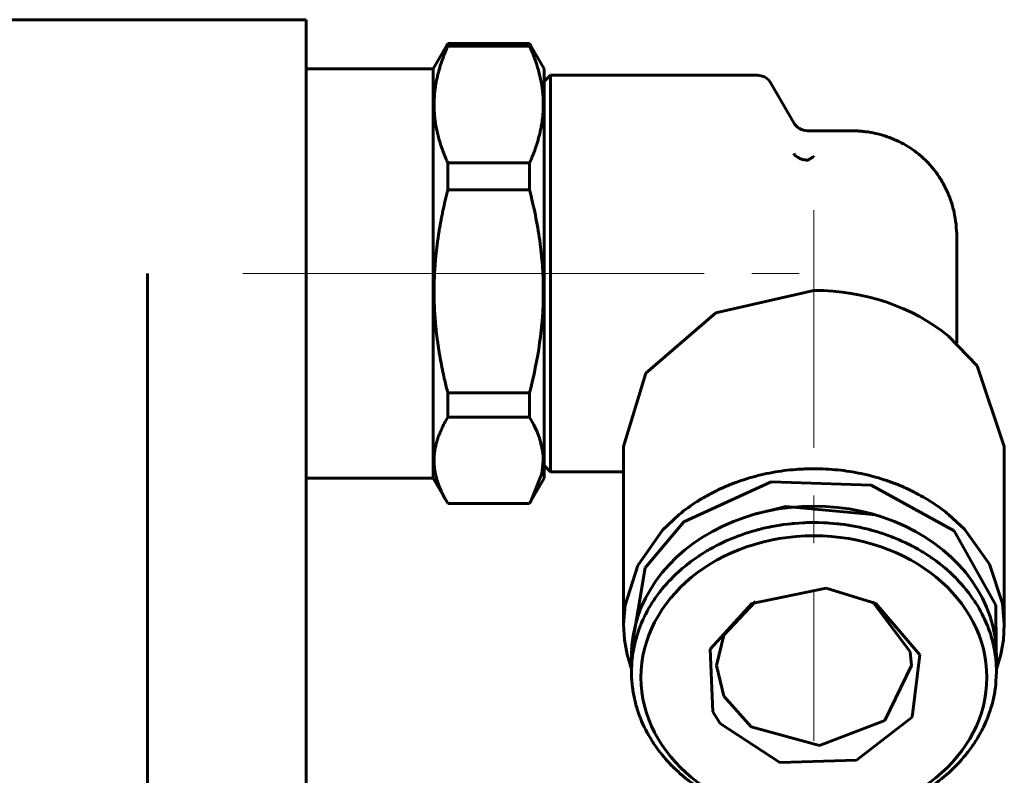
# Model space of a CAD drawing. Header units: millimetres. Extents: x -66 to 68, y -133 to 133.
# Tile 6 of 13: x 28 to 59, y 10 to 34. Entities that reach past the tile are written whole.
import ezdxf

# ---------------------------------------------------------------- set-up
doc = ezdxf.new("R2010")
doc.units = ezdxf.units.MM
doc.linetypes.add('K5LT_AXLED', pattern=[12, 7.5, -1.5, 1.5, -1.5])
doc.linetypes.add('K5LT_BASIC', pattern=[0])
doc.layers.add('Системный слой (1)', color=7, linetype='Continuous', true_color=0x6c6c6c)

# ---------------------------------------------------------------- blocks, each defined once
blk = doc.blocks.new('U0')
at = {"layer": 'Системный слой (1)', "color": 143, "linetype": 'K5LT_BASIC', "lineweight": 60, "true_color": 0x33acca}
for p, q in [((52.112, 18.409), (51.053, 18.137)), ((54.947, 18.137), (52.112, 18.409))]:
    blk.add_line(p, q, dxfattribs=at)
blk = doc.blocks.new('U1')
at = {"layer": 'Системный слой (1)', "color": 143, "linetype": 'K5LT_BASIC', "lineweight": 60, "true_color": 0x33acca}
for p, q in [((44.172, 20.977), (44.038, 21.216)), ((44.276, 20.756), (44.172, 20.977)), ((44.32, 20.645), (44.276, 20.756)), ((44.341, 20.59), (44.32, 20.645)), ((44.35, 20.562), (44.341, 20.59)), ((44.355, 20.548), (44.35, 20.562)), ((44.375, 20.485), (44.355, 20.548)), ((44.448, 20.163), (44.375, 20.485)), ((44.429, 19.45), (44.471, 19.861)), ((44.466, 20.002), (44.448, 20.163)), ((44.47, 19.921), (44.466, 20.002)), ((44.471, 19.881), (44.47, 19.921)), ((44.471, 19.861), (44.471, 19.881)), ((44.083, 18.577), (44.429, 19.45)), ((44.038, 18.502), (44.053, 18.527)), ((44.053, 18.527), (44.068, 18.552)), ((44.068, 18.552), (44.083, 18.577))]:
    blk.add_line(p, q, dxfattribs=at)
blk = doc.blocks.new('U2')
at = {"layer": 'Системный слой (1)', "color": 143, "linetype": 'K5LT_BASIC', "lineweight": 60, "true_color": 0x33acca}
for p, q in [((51.281, 17.683), (51.34, 17.698)), ((51.34, 17.698), (51.459, 17.727)), ((51.459, 17.727), (51.576, 17.752)), ((51.576, 17.752), (51.584, 17.754)), ((51.584, 17.754), (51.599, 17.757)), ((51.599, 17.757), (51.629, 17.763)), ((51.629, 17.763), (51.689, 17.775)), ((51.689, 17.775), (51.81, 17.797)), ((51.81, 17.797), (51.929, 17.816)), ((51.929, 17.816), (51.937, 17.818)), ((51.937, 17.818), (51.952, 17.82)), ((51.952, 17.82), (51.982, 17.824)), ((51.982, 17.824), (52.044, 17.833)), ((52.044, 17.833), (52.166, 17.849)), ((52.166, 17.849), (52.286, 17.862)), ((52.286, 17.862), (52.294, 17.863)), ((52.294, 17.863), (52.309, 17.865)), ((52.309, 17.865), (52.34, 17.868)), ((52.34, 17.868), (52.401, 17.873)), ((52.401, 17.873), (52.525, 17.883)), ((52.525, 17.883), (52.646, 17.89)), ((52.646, 17.89), (52.653, 17.89)), ((52.653, 17.89), (52.669, 17.891)), ((52.669, 17.891), (52.7, 17.892)), ((52.7, 17.892), (52.761, 17.895)), ((52.761, 17.895), (52.885, 17.898)), ((52.885, 17.898), (53, 17.899)), ((53, 17.899), (53.002, 17.899)), ((53.002, 17.899), (53.004, 17.899)), ((53.004, 17.899), (53.009, 17.899)), ((53.009, 17.899), (53.018, 17.899)), ((53.018, 17.899), (53.037, 17.899)), ((53.037, 17.899), (53.074, 17.898)), ((53.074, 17.898), (53.149, 17.897)), ((53.149, 17.897), (53.299, 17.892)), ((53.299, 17.892), (53.365, 17.889)), ((53.365, 17.889), (53.373, 17.889)), ((53.373, 17.889), (53.388, 17.888)), ((53.388, 17.888), (53.419, 17.886)), ((53.419, 17.886), (53.481, 17.882)), ((53.481, 17.882), (53.605, 17.873)), ((53.605, 17.873), (53.725, 17.861)), ((53.725, 17.861), (53.732, 17.86)), ((53.732, 17.86), (53.748, 17.859)), ((53.748, 17.859), (53.778, 17.855)), ((53.778, 17.855), (53.84, 17.848)), ((53.84, 17.848), (53.962, 17.832)), ((53.962, 17.832), (54.081, 17.815)), ((54.081, 17.815), (54.089, 17.814)), ((54.089, 17.814), (54.104, 17.811)), ((54.104, 17.811), (54.135, 17.806)), ((54.135, 17.806), (54.195, 17.796)), ((54.195, 17.796), (54.317, 17.774)), ((54.317, 17.774), (54.434, 17.75)), ((54.434, 17.75), (54.441, 17.748)), ((54.441, 17.748), (54.456, 17.745)), ((54.456, 17.745), (54.486, 17.739)), ((54.486, 17.739), (54.546, 17.725)), ((54.546, 17.725), (54.665, 17.697)), ((54.665, 17.697), (54.781, 17.667)), ((50.338, 17.364), (50.448, 17.41)), ((50.448, 17.41), (50.558, 17.453)), ((50.558, 17.453), (50.565, 17.455)), ((50.565, 17.455), (50.579, 17.461)), ((50.579, 17.461), (50.607, 17.471)), ((50.607, 17.471), (50.663, 17.492)), ((50.663, 17.492), (50.777, 17.533)), ((50.777, 17.533), (50.889, 17.57)), ((50.889, 17.57), (50.896, 17.572)), ((50.896, 17.572), (50.911, 17.577)), ((50.911, 17.577), (50.94, 17.586)), ((50.94, 17.586), (50.998, 17.604)), ((50.998, 17.604), (51.114, 17.638)), ((51.114, 17.638), (51.229, 17.67)), ((51.229, 17.67), (51.237, 17.672)), ((51.237, 17.672), (51.251, 17.676)), ((51.251, 17.676), (51.281, 17.683)), ((54.781, 17.667), (54.788, 17.665)), ((54.788, 17.665), (54.803, 17.661)), ((54.803, 17.661), (54.832, 17.653)), ((54.832, 17.653), (54.891, 17.637)), ((54.891, 17.637), (55.008, 17.602)), ((55.008, 17.602), (55.121, 17.567)), ((55.121, 17.567), (55.128, 17.564)), ((55.128, 17.564), (55.142, 17.56)), ((55.142, 17.56), (55.171, 17.55)), ((55.171, 17.55), (55.228, 17.531)), ((55.228, 17.531), (55.342, 17.49)), ((55.342, 17.49), (55.452, 17.449)), ((55.452, 17.449), (55.459, 17.446)), ((55.459, 17.446), (55.473, 17.441)), ((55.473, 17.441), (55.501, 17.43)), ((55.501, 17.43), (55.557, 17.408)), ((55.557, 17.408), (55.667, 17.361)), ((49.72, 17.057), (49.822, 17.114)), ((49.822, 17.114), (49.924, 17.168)), ((49.924, 17.168), (49.931, 17.172)), ((49.931, 17.172), (49.944, 17.178)), ((49.944, 17.178), (49.97, 17.192)), ((49.97, 17.192), (50.023, 17.218)), ((50.023, 17.218), (50.13, 17.27)), ((50.13, 17.27), (50.235, 17.319)), ((50.235, 17.319), (50.242, 17.322)), ((50.242, 17.322), (50.256, 17.328)), ((50.256, 17.328), (50.283, 17.34)), ((50.283, 17.34), (50.338, 17.364)), ((55.667, 17.361), (55.774, 17.314)), ((55.774, 17.314), (55.781, 17.311)), ((55.781, 17.311), (55.794, 17.305)), ((55.794, 17.305), (55.821, 17.293)), ((55.821, 17.293), (55.875, 17.268)), ((55.875, 17.268), (55.982, 17.216)), ((55.982, 17.216), (56.085, 17.164)), ((56.085, 17.164), (56.091, 17.16)), ((56.091, 17.16), (56.104, 17.153)), ((56.104, 17.153), (56.13, 17.14)), ((56.13, 17.14), (56.182, 17.112)), ((56.182, 17.112), (56.284, 17.055)), ((49.154, 16.69), (49.246, 16.757)), ((49.246, 16.757), (49.34, 16.821)), ((49.34, 16.821), (49.345, 16.825)), ((49.345, 16.825), (49.357, 16.833)), ((49.357, 16.833), (49.381, 16.849)), ((49.381, 16.849), (49.43, 16.881)), ((49.43, 16.881), (49.528, 16.943)), ((49.528, 16.943), (49.625, 17.002)), ((49.625, 17.002), (49.631, 17.006)), ((49.631, 17.006), (49.644, 17.013)), ((49.644, 17.013), (49.669, 17.028)), ((49.669, 17.028), (49.72, 17.057)), ((56.284, 17.055), (56.383, 16.997)), ((56.383, 16.997), (56.39, 16.993)), ((56.39, 16.993), (56.402, 16.986)), ((56.402, 16.986), (56.427, 16.971)), ((56.427, 16.971), (56.476, 16.94)), ((56.476, 16.94), (56.574, 16.878)), ((56.574, 16.878), (56.669, 16.816)), ((56.669, 16.816), (56.675, 16.811)), ((56.675, 16.811), (56.686, 16.803)), ((56.686, 16.803), (56.71, 16.787)), ((56.71, 16.787), (56.757, 16.754)), ((48.828, 16.43), (48.85, 16.449)), ((48.85, 16.449), (48.893, 16.485)), ((48.893, 16.485), (48.98, 16.557)), ((48.98, 16.557), (49.068, 16.626)), ((49.068, 16.626), (49.074, 16.63)), ((49.074, 16.63), (49.085, 16.639)), ((49.085, 16.639), (49.108, 16.656)), ((49.108, 16.656), (49.154, 16.69)), ((56.757, 16.754), (56.85, 16.687)), ((56.85, 16.687), (56.939, 16.62)), ((56.939, 16.62), (56.945, 16.615)), ((56.945, 16.615), (56.956, 16.607)), ((56.956, 16.607), (56.979, 16.589)), ((56.979, 16.589), (57.023, 16.554)), ((57.023, 16.554), (57.111, 16.482)), ((57.111, 16.482), (57.195, 16.41)), ((48.496, 16.117), (48.573, 16.195)), ((48.573, 16.195), (48.578, 16.2)), ((48.578, 16.2), (48.588, 16.209)), ((48.588, 16.209), (48.608, 16.229)), ((48.608, 16.229), (48.648, 16.267)), ((48.648, 16.267), (48.73, 16.343)), ((48.73, 16.343), (48.813, 16.417)), ((48.813, 16.417), (48.818, 16.421)), ((48.818, 16.421), (48.828, 16.43)), ((57.195, 16.41), (57.2, 16.406)), ((57.2, 16.406), (57.211, 16.396)), ((57.211, 16.396), (57.232, 16.378)), ((57.232, 16.378), (57.273, 16.34)), ((57.273, 16.34), (57.355, 16.264)), ((57.355, 16.264), (57.433, 16.188)), ((57.433, 16.188), (57.438, 16.183)), ((57.438, 16.183), (57.448, 16.173)), ((57.448, 16.173), (57.468, 16.154)), ((57.468, 16.154), (57.506, 16.114)), ((48.211, 15.796), (48.281, 15.88)), ((48.281, 15.88), (48.352, 15.961)), ((48.352, 15.961), (48.356, 15.966)), ((48.356, 15.966), (48.365, 15.976)), ((48.365, 15.976), (48.384, 15.997)), ((48.384, 15.997), (48.421, 16.037)), ((48.421, 16.037), (48.496, 16.117)), ((57.506, 16.114), (57.582, 16.034)), ((57.582, 16.034), (57.655, 15.954)), ((57.655, 15.954), (57.659, 15.949)), ((57.659, 15.949), (57.668, 15.939)), ((57.668, 15.939), (57.686, 15.918)), ((57.686, 15.918), (57.722, 15.877)), ((57.722, 15.877), (57.791, 15.793)), ((47.99, 15.501), (48.021, 15.544)), ((48.021, 15.544), (48.084, 15.632)), ((48.084, 15.632), (48.148, 15.717)), ((48.148, 15.717), (48.152, 15.722)), ((48.152, 15.722), (48.161, 15.732)), ((48.161, 15.732), (48.177, 15.754)), ((48.177, 15.754), (48.211, 15.796)), ((57.791, 15.793), (57.857, 15.709)), ((57.857, 15.709), (57.862, 15.704)), ((57.862, 15.704), (57.87, 15.693)), ((57.87, 15.693), (57.886, 15.672)), ((57.886, 15.672), (57.918, 15.629)), ((57.918, 15.629), (57.981, 15.541)), ((57.981, 15.541), (58.041, 15.454)), ((47.803, 15.204), (47.81, 15.215)), ((47.81, 15.215), (47.823, 15.238)), ((47.823, 15.238), (47.85, 15.284)), ((47.85, 15.284), (47.906, 15.374)), ((47.906, 15.374), (47.964, 15.462)), ((47.964, 15.462), (47.968, 15.467)), ((47.968, 15.467), (47.975, 15.479)), ((47.975, 15.479), (47.99, 15.501)), ((58.041, 15.454), (58.045, 15.449)), ((58.045, 15.449), (58.052, 15.438)), ((58.052, 15.438), (58.067, 15.415)), ((58.067, 15.415), (58.096, 15.371)), ((58.096, 15.371), (58.152, 15.281)), ((58.152, 15.281), (58.205, 15.191)), ((47.612, 14.833), (47.656, 14.927)), ((47.656, 14.927), (47.659, 14.933)), ((47.659, 14.933), (47.664, 14.944)), ((47.664, 14.944), (47.676, 14.968)), ((47.676, 14.968), (47.7, 15.015)), ((47.7, 15.015), (47.749, 15.107)), ((47.749, 15.107), (47.8, 15.198)), ((47.8, 15.198), (47.803, 15.204)), ((58.205, 15.191), (58.208, 15.185)), ((58.208, 15.185), (58.215, 15.173)), ((58.215, 15.173), (58.228, 15.15)), ((58.228, 15.15), (58.253, 15.104)), ((58.253, 15.104), (58.302, 15.012)), ((58.302, 15.012), (58.348, 14.919)), ((58.348, 14.919), (58.351, 14.913)), ((58.351, 14.913), (58.356, 14.901)), ((58.356, 14.901), (58.368, 14.878)), ((47.496, 14.553), (47.533, 14.649)), ((47.533, 14.649), (47.536, 14.655)), ((47.536, 14.655), (47.54, 14.667)), ((47.54, 14.667), (47.55, 14.69)), ((47.55, 14.69), (47.57, 14.738)), ((47.57, 14.738), (47.612, 14.833)), ((58.368, 14.878), (58.389, 14.83)), ((58.389, 14.83), (58.431, 14.735)), ((58.431, 14.735), (58.47, 14.64)), ((58.47, 14.64), (58.472, 14.634)), ((58.472, 14.634), (58.477, 14.622)), ((58.477, 14.622), (58.487, 14.598)), ((58.487, 14.598), (58.505, 14.55)), ((47.403, 14.267), (47.432, 14.364)), ((47.432, 14.364), (47.434, 14.371)), ((47.434, 14.371), (47.438, 14.383)), ((47.438, 14.383), (47.446, 14.407)), ((47.446, 14.407), (47.462, 14.456)), ((47.462, 14.456), (47.496, 14.553)), ((58.505, 14.55), (58.539, 14.453)), ((58.539, 14.453), (58.571, 14.356)), ((58.571, 14.356), (58.573, 14.35)), ((58.573, 14.35), (58.576, 14.338)), ((58.576, 14.338), (58.584, 14.313)), ((58.584, 14.313), (58.598, 14.264)), ((47.312, 13.877), (47.331, 13.977)), ((47.331, 13.977), (47.353, 14.076)), ((47.353, 14.076), (47.354, 14.082)), ((47.354, 14.082), (47.357, 14.094)), ((47.357, 14.094), (47.363, 14.119)), ((47.363, 14.119), (47.376, 14.168)), ((47.376, 14.168), (47.403, 14.267)), ((58.598, 14.264), (58.625, 14.165)), ((58.625, 14.165), (58.649, 14.067)), ((58.649, 14.067), (58.651, 14.061)), ((58.651, 14.061), (58.653, 14.049)), ((58.653, 14.049), (58.659, 14.024)), ((58.659, 14.024), (58.67, 13.974)), ((58.67, 13.974), (58.689, 13.874)), ((47.27, 13.58), (47.281, 13.678)), ((47.281, 13.678), (47.296, 13.783)), ((47.296, 13.783), (47.297, 13.79)), ((47.297, 13.79), (47.299, 13.802)), ((47.299, 13.802), (47.303, 13.827)), ((47.303, 13.827), (47.312, 13.877)), ((58.689, 13.874), (58.705, 13.775)), ((58.705, 13.775), (58.706, 13.769)), ((58.706, 13.769), (58.708, 13.756)), ((58.708, 13.756), (58.712, 13.731)), ((58.712, 13.731), (58.719, 13.681)), ((58.719, 13.681), (58.73, 13.58)), ((47.25, 13.189), (47.262, 13.489)), ((47.262, 13.495), (47.263, 13.507)), ((47.262, 13.489), (47.262, 13.495)), ((47.263, 13.507), (47.265, 13.531)), ((47.265, 13.531), (47.27, 13.58)), ((58.73, 13.58), (58.739, 13.48)), ((58.739, 13.48), (58.739, 13.474)), ((58.739, 13.474), (58.74, 13.461)), ((58.74, 13.461), (58.742, 13.436)), ((58.742, 13.436), (58.745, 13.386)), ((58.745, 13.386), (58.749, 13.285)), ((47.251, 13.092), (47.25, 13.189)), ((47.255, 12.992), (47.251, 13.092)), ((58.75, 13.189), (58.738, 12.889)), ((58.749, 13.285), (58.75, 13.189)), ((47.258, 12.941), (47.255, 12.992)), ((47.26, 12.916), (47.258, 12.941)), ((47.261, 12.903), (47.26, 12.916)), ((47.261, 12.897), (47.261, 12.903)), ((47.27, 12.797), (47.261, 12.897)), ((47.281, 12.697), (47.27, 12.797)), ((58.73, 12.797), (58.719, 12.699)), ((58.735, 12.846), (58.73, 12.797)), ((58.737, 12.87), (58.735, 12.846)), ((58.738, 12.883), (58.737, 12.87)), ((58.738, 12.889), (58.738, 12.883)), ((47.288, 12.646), (47.281, 12.697)), ((47.292, 12.621), (47.288, 12.646)), ((47.294, 12.609), (47.292, 12.621)), ((47.295, 12.603), (47.294, 12.609)), ((47.311, 12.503), (47.295, 12.603)), ((47.33, 12.403), (47.311, 12.503)), ((58.688, 12.5), (58.669, 12.4)), ((58.697, 12.55), (58.688, 12.5)), ((58.701, 12.575), (58.697, 12.55)), ((58.703, 12.588), (58.701, 12.575)), ((58.704, 12.594), (58.703, 12.588)), ((58.719, 12.699), (58.704, 12.594)), ((47.341, 12.354), (47.33, 12.403)), ((47.347, 12.329), (47.341, 12.354)), ((47.349, 12.316), (47.347, 12.329)), ((47.351, 12.31), (47.349, 12.316)), ((47.375, 12.212), (47.351, 12.31)), ((47.402, 12.113), (47.375, 12.212)), ((47.416, 12.064), (47.402, 12.113)), ((58.597, 12.11), (58.568, 12.013)), ((58.624, 12.209), (58.597, 12.11)), ((58.637, 12.258), (58.624, 12.209)), ((58.643, 12.283), (58.637, 12.258)), ((58.646, 12.295), (58.643, 12.283)), ((58.647, 12.302), (58.646, 12.295)), ((58.669, 12.4), (58.647, 12.302)), ((47.424, 12.04), (47.416, 12.064)), ((47.427, 12.027), (47.424, 12.04)), ((47.429, 12.021), (47.427, 12.027)), ((47.461, 11.925), (47.429, 12.021)), ((47.495, 11.827), (47.461, 11.925)), ((47.513, 11.779), (47.495, 11.827)), ((58.504, 11.824), (58.467, 11.729)), ((58.538, 11.921), (58.504, 11.824)), ((58.554, 11.97), (58.538, 11.921)), ((58.562, 11.995), (58.554, 11.97)), ((58.566, 12.007), (58.562, 11.995)), ((58.568, 12.013), (58.566, 12.007)), ((47.523, 11.755), (47.513, 11.779)), ((47.528, 11.743), (47.523, 11.755)), ((47.53, 11.737), (47.528, 11.743)), ((47.569, 11.642), (47.53, 11.737)), ((47.611, 11.547), (47.569, 11.642)), ((47.632, 11.5), (47.611, 11.547)), ((47.644, 11.476), (47.632, 11.5)), ((58.388, 11.544), (58.344, 11.45)), ((58.43, 11.639), (58.388, 11.544)), ((58.45, 11.687), (58.43, 11.639)), ((58.46, 11.711), (58.45, 11.687)), ((58.464, 11.723), (58.46, 11.711)), ((58.467, 11.729), (58.464, 11.723)), ((47.649, 11.464), (47.644, 11.476)), ((47.652, 11.459), (47.649, 11.464)), ((47.698, 11.366), (47.652, 11.459)), ((47.747, 11.273), (47.698, 11.366)), ((47.772, 11.227), (47.747, 11.273)), ((47.785, 11.204), (47.772, 11.227)), ((47.792, 11.193), (47.785, 11.204)), ((47.795, 11.187), (47.792, 11.193)), ((47.848, 11.097), (47.795, 11.187)), ((58.197, 11.173), (58.19, 11.162)), ((58.2, 11.179), (58.197, 11.173)), ((58.251, 11.27), (58.2, 11.179)), ((58.3, 11.363), (58.251, 11.27)), ((58.324, 11.409), (58.3, 11.363)), ((58.336, 11.433), (58.324, 11.409)), ((58.341, 11.445), (58.336, 11.433)), ((58.344, 11.45), (58.341, 11.445)), ((47.904, 11.007), (47.848, 11.097)), ((47.933, 10.962), (47.904, 11.007)), ((47.948, 10.94), (47.933, 10.962)), ((47.955, 10.929), (47.948, 10.94)), ((47.959, 10.923), (47.955, 10.929)), ((48.019, 10.836), (47.959, 10.923)), ((58.01, 10.877), (57.979, 10.833)), ((58.025, 10.899), (58.01, 10.877)), ((58.032, 10.91), (58.025, 10.899)), ((58.036, 10.915), (58.032, 10.91)), ((58.094, 11.004), (58.036, 10.915)), ((58.15, 11.094), (58.094, 11.004)), ((58.177, 11.139), (58.15, 11.094)), ((58.19, 11.162), (58.177, 11.139)), ((48.082, 10.749), (48.019, 10.836)), ((48.114, 10.706), (48.082, 10.749)), ((48.13, 10.684), (48.114, 10.706)), ((48.138, 10.674), (48.13, 10.684)), ((48.143, 10.668), (48.138, 10.674)), ((48.209, 10.584), (48.143, 10.668)), ((48.278, 10.501), (48.209, 10.584)), ((57.789, 10.581), (57.719, 10.498)), ((57.823, 10.624), (57.789, 10.581)), ((57.839, 10.645), (57.823, 10.624)), ((57.848, 10.656), (57.839, 10.645)), ((57.852, 10.661), (57.848, 10.656)), ((57.916, 10.746), (57.852, 10.661)), ((57.979, 10.833), (57.916, 10.746)), ((48.314, 10.459), (48.278, 10.501)), ((48.332, 10.439), (48.314, 10.459)), ((48.341, 10.428), (48.332, 10.439)), ((48.345, 10.423), (48.341, 10.428)), ((48.418, 10.343), (48.345, 10.423)), ((48.494, 10.263), (48.418, 10.343)), ((48.532, 10.224), (48.494, 10.263)), ((57.504, 10.26), (57.427, 10.183)), ((57.579, 10.34), (57.504, 10.26)), ((57.616, 10.381), (57.579, 10.34)), ((57.635, 10.401), (57.616, 10.381)), ((57.644, 10.411), (57.635, 10.401)), ((57.648, 10.416), (57.644, 10.411)), ((57.719, 10.498), (57.648, 10.416)), ((48.552, 10.204), (48.532, 10.224)), ((48.562, 10.194), (48.552, 10.204)), ((48.567, 10.189), (48.562, 10.194)), ((48.645, 10.113), (48.567, 10.189)), ((48.727, 10.037), (48.645, 10.113)), ((48.768, 10), (48.727, 10.037)), ((48.789, 9.981), (48.768, 10)), ((48.8, 9.972), (48.789, 9.981)), ((48.805, 9.967), (48.8, 9.972)), ((48.889, 9.895), (48.805, 9.967)), ((57.172, 9.947), (57.15, 9.929)), ((57.182, 9.956), (57.172, 9.947)), ((57.187, 9.961), (57.182, 9.956)), ((57.27, 10.034), (57.187, 9.961)), ((57.352, 10.11), (57.27, 10.034)), ((57.392, 10.149), (57.352, 10.11)), ((57.412, 10.168), (57.392, 10.149)), ((57.422, 10.178), (57.412, 10.168)), ((57.427, 10.183), (57.422, 10.178)), ((48.977, 9.823), (48.889, 9.895)), ((49.021, 9.788), (48.977, 9.823)), ((49.044, 9.771), (49.021, 9.788)), ((49.055, 9.762), (49.044, 9.771)), ((49.061, 9.758), (49.055, 9.762)), ((49.15, 9.69), (49.061, 9.758)), ((49.243, 9.623), (49.15, 9.69)), ((49.29, 9.59), (49.243, 9.623)), ((56.754, 9.621), (56.66, 9.556)), ((56.846, 9.688), (56.754, 9.621)), ((56.892, 9.722), (56.846, 9.688)), ((56.915, 9.739), (56.892, 9.722)), ((56.926, 9.747), (56.915, 9.739)), ((56.932, 9.752), (56.926, 9.747)), ((57.02, 9.821), (56.932, 9.752)), ((57.107, 9.892), (57.02, 9.821)), ((57.15, 9.929), (57.107, 9.892)), ((49.314, 9.574), (49.29, 9.59)), ((49.325, 9.566), (49.314, 9.574)), ((49.331, 9.562), (49.325, 9.566)), ((49.426, 9.499), (49.331, 9.562)), ((49.524, 9.437), (49.426, 9.499)), ((49.573, 9.407), (49.524, 9.437)), ((49.598, 9.391), (49.573, 9.407)), ((49.61, 9.384), (49.598, 9.391)), ((49.617, 9.38), (49.61, 9.384)), ((49.716, 9.323), (49.617, 9.38)), ((49.818, 9.266), (49.716, 9.323)), ((56.28, 9.32), (56.178, 9.263)), ((56.331, 9.349), (56.28, 9.32)), ((56.356, 9.364), (56.331, 9.349)), ((56.369, 9.371), (56.356, 9.364)), ((56.375, 9.375), (56.369, 9.371)), ((56.472, 9.434), (56.375, 9.375)), ((56.57, 9.497), (56.472, 9.434)), ((56.619, 9.528), (56.57, 9.497)), ((56.643, 9.544), (56.619, 9.528)), ((56.655, 9.552), (56.643, 9.544)), ((56.66, 9.556), (56.655, 9.552)), ((49.87, 9.238), (49.818, 9.266)), ((49.896, 9.224), (49.87, 9.238)), ((49.909, 9.217), (49.896, 9.224)), ((49.915, 9.214), (49.909, 9.217)), ((50.018, 9.161), (49.915, 9.214)), ((50.125, 9.11), (50.018, 9.161)), ((50.179, 9.084), (50.125, 9.11)), ((50.206, 9.072), (50.179, 9.084)), ((50.219, 9.066), (50.206, 9.072)), ((50.226, 9.063), (50.219, 9.066)), ((50.333, 9.016), (50.226, 9.063)), ((50.443, 8.97), (50.333, 9.016)), ((55.662, 9.014), (55.552, 8.968)), ((55.717, 9.038), (55.662, 9.014)), ((55.744, 9.05), (55.717, 9.038)), ((55.758, 9.056), (55.744, 9.05)), ((55.765, 9.059), (55.758, 9.056)), ((55.87, 9.107), (55.765, 9.059)), ((55.977, 9.159), (55.87, 9.107)), ((56.03, 9.185), (55.977, 9.159)), ((56.056, 9.199), (56.03, 9.185)), ((56.069, 9.206), (56.056, 9.199)), ((56.076, 9.209), (56.069, 9.206)), ((56.178, 9.263), (56.076, 9.209)), ((50.499, 8.947), (50.443, 8.97)), ((50.527, 8.936), (50.499, 8.947)), ((50.541, 8.931), (50.527, 8.936)), ((50.548, 8.928), (50.541, 8.931)), ((50.658, 8.887), (50.548, 8.928)), ((50.772, 8.847), (50.658, 8.887)), ((50.829, 8.827), (50.772, 8.847)), ((50.858, 8.818), (50.829, 8.827)), ((50.872, 8.813), (50.858, 8.818)), ((50.879, 8.811), (50.872, 8.813)), ((50.992, 8.775), (50.879, 8.811)), ((51.109, 8.741), (50.992, 8.775)), ((51.168, 8.724), (51.109, 8.741)), ((51.197, 8.716), (51.168, 8.724)), ((51.212, 8.712), (51.197, 8.716)), ((51.219, 8.71), (51.212, 8.712)), ((51.335, 8.68), (51.219, 8.71)), ((54.719, 8.694), (54.66, 8.679)), ((54.749, 8.702), (54.719, 8.694)), ((54.763, 8.705), (54.749, 8.702)), ((54.771, 8.707), (54.763, 8.705)), ((54.886, 8.739), (54.771, 8.707)), ((55.002, 8.773), (54.886, 8.739)), ((55.06, 8.791), (55.002, 8.773)), ((55.089, 8.8), (55.06, 8.791)), ((55.104, 8.805), (55.089, 8.8)), ((55.111, 8.807), (55.104, 8.805)), ((55.223, 8.845), (55.111, 8.807)), ((55.337, 8.885), (55.223, 8.845)), ((55.393, 8.906), (55.337, 8.885)), ((55.421, 8.917), (55.393, 8.906)), ((55.435, 8.922), (55.421, 8.917)), ((55.442, 8.925), (55.435, 8.922)), ((55.552, 8.968), (55.442, 8.925)), ((51.454, 8.652), (51.335, 8.68)), ((51.514, 8.639), (51.454, 8.652)), ((51.544, 8.632), (51.514, 8.639)), ((51.559, 8.629), (51.544, 8.632)), ((51.566, 8.627), (51.559, 8.629)), ((51.683, 8.604), (51.566, 8.627)), ((51.805, 8.581), (51.683, 8.604)), ((51.865, 8.571), (51.805, 8.581)), ((51.896, 8.566), (51.865, 8.571)), ((51.911, 8.564), (51.896, 8.566)), ((51.919, 8.563), (51.911, 8.564)), ((52.038, 8.545), (51.919, 8.563)), ((52.16, 8.529), (52.038, 8.545)), ((52.222, 8.522), (52.16, 8.529)), ((52.252, 8.519), (52.222, 8.522)), ((52.268, 8.517), (52.252, 8.519)), ((52.275, 8.516), (52.268, 8.517)), ((52.395, 8.505), (52.275, 8.516)), ((52.519, 8.495), (52.395, 8.505)), ((52.581, 8.491), (52.519, 8.495)), ((52.612, 8.489), (52.581, 8.491)), ((52.627, 8.488), (52.612, 8.489)), ((52.635, 8.488), (52.627, 8.488)), ((53, 8.479), (52.635, 8.488)), ((53.115, 8.479), (53, 8.479)), ((53.239, 8.483), (53.115, 8.479)), ((53.3, 8.485), (53.239, 8.483)), ((53.331, 8.486), (53.3, 8.485)), ((53.347, 8.487), (53.331, 8.486)), ((53.354, 8.488), (53.347, 8.487)), ((53.475, 8.495), (53.354, 8.488)), ((53.599, 8.504), (53.475, 8.495)), ((53.66, 8.51), (53.599, 8.504)), ((53.691, 8.513), (53.66, 8.51)), ((53.706, 8.514), (53.691, 8.513)), ((53.714, 8.515), (53.706, 8.514)), ((53.834, 8.528), (53.714, 8.515)), ((53.956, 8.544), (53.834, 8.528)), ((54.018, 8.553), (53.956, 8.544)), ((54.048, 8.557), (54.018, 8.553)), ((54.063, 8.56), (54.048, 8.557)), ((54.071, 8.561), (54.063, 8.56)), ((54.19, 8.58), (54.071, 8.561)), ((54.311, 8.603), (54.19, 8.58)), ((54.371, 8.614), (54.311, 8.603)), ((54.401, 8.621), (54.371, 8.614)), ((54.416, 8.624), (54.401, 8.621)), ((54.424, 8.625), (54.416, 8.624)), ((54.541, 8.651), (54.424, 8.625)), ((54.66, 8.679), (54.541, 8.651))]:
    blk.add_line(p, q, dxfattribs=at)
blk = doc.blocks.new('U3')
at = {"layer": 'Системный слой (1)', "color": 143, "linetype": 'K5LT_BASIC', "lineweight": 60, "true_color": 0x33acca}
for p, q in [((48.223, 17.654), (48.757, 18.155)), ((57.243, 18.155), (57.743, 17.69)), ((57.743, 17.69), (58.533, 16.582)), ((47.446, 16.54), (48.223, 17.654)), ((47.048, 15.299), (47.446, 16.54)), ((58.533, 16.582), (58.945, 15.344)), ((47, 14.68), (47.048, 15.299)), ((58.945, 15.344), (59, 14.68)), ((47.028, 14.206), (47, 14.68)), ((59, 14.68), (58.972, 14.206)), ((47.112, 13.737), (47.028, 14.206)), ((58.972, 14.206), (58.888, 13.737)), ((47.25, 13.276), (47.112, 13.737)), ((58.888, 13.737), (58.75, 13.276))]:
    blk.add_line(p, q, dxfattribs=at)
blk = doc.blocks.new('U4')
at = {"layer": 'Системный слой (1)', "color": 143, "linetype": 'K5LT_BASIC', "lineweight": 60, "true_color": 0x33acca}
for p, q in [((50.159, 14.353), (51.159, 15.406)), ((54.841, 15.406), (56.029, 13.821)), ((56.029, 13.821), (56.075, 13.389)), ((56.075, 13.389), (55.237, 11.661)), ((51.023, 11.46), (50.159, 12.425)), ((55.237, 11.661), (53.179, 10.875)), ((53.179, 10.875), (51.023, 11.46))]:
    blk.add_line(p, q, dxfattribs=at)
blk = doc.blocks.new('U5')
at = {"layer": 'Системный слой (1)', "color": 143, "linetype": 'K5LT_BASIC', "lineweight": 60, "true_color": 0x33acca}
for p, q in [((53, 25.216), (49.908, 24.513)), ((49.908, 24.513), (47.7, 22.605)), ((58.142, 22.834), (57.243, 23.776)), ((59, 20.301), (58.142, 22.834)), ((47.7, 22.605), (47, 20.301))]:
    blk.add_line(p, q, dxfattribs=at)
blk = doc.blocks.new('U6')
at = {"layer": 'Системный слой (1)', "color": 143, "linetype": 'K5LT_BASIC', "lineweight": 60, "true_color": 0x33acca}
for p, q in [((49.925, 13.389), (50.159, 14.353)), ((50.159, 12.425), (49.925, 13.389))]:
    blk.add_line(p, q, dxfattribs=at)
blk = doc.blocks.new('U7')
at = {"layer": 'Системный слой (1)', "color": 143, "linetype": 'K5LT_BASIC', "lineweight": 60, "true_color": 0x33acca}
for p, q in [((41.462, 21.216), (41.38, 21.075)), ((41.239, 20.791), (41.238, 20.79)), ((41.247, 20.809), (41.239, 20.791)), ((41.26, 20.838), (41.247, 20.809)), ((41.266, 20.852), (41.26, 20.838)), ((41.27, 20.859), (41.266, 20.852)), ((41.271, 20.862), (41.27, 20.859)), ((41.272, 20.864), (41.271, 20.862)), ((41.289, 20.899), (41.272, 20.864)), ((41.298, 20.918), (41.289, 20.899)), ((41.303, 20.928), (41.298, 20.918)), ((41.305, 20.933), (41.303, 20.928)), ((41.307, 20.935), (41.305, 20.933)), ((41.328, 20.978), (41.307, 20.935)), ((41.355, 21.028), (41.328, 20.978)), ((41.368, 21.053), (41.355, 21.028)), ((41.375, 21.066), (41.368, 21.053)), ((41.379, 21.072), (41.375, 21.066)), ((41.38, 21.075), (41.379, 21.072)), ((41.126, 20.488), (41.124, 20.481)), ((41.127, 20.491), (41.126, 20.488)), ((41.128, 20.493), (41.127, 20.491)), ((41.134, 20.513), (41.128, 20.493)), ((41.143, 20.542), (41.134, 20.513)), ((41.148, 20.557), (41.143, 20.542)), ((41.15, 20.564), (41.148, 20.557)), ((41.152, 20.568), (41.15, 20.564)), ((41.159, 20.588), (41.152, 20.569)), ((41.152, 20.569), (41.152, 20.568)), ((41.169, 20.617), (41.159, 20.588)), ((41.174, 20.632), (41.169, 20.617)), ((41.177, 20.639), (41.174, 20.632)), ((41.178, 20.642), (41.177, 20.639)), ((41.179, 20.644), (41.178, 20.642)), ((41.186, 20.663), (41.179, 20.644)), ((41.197, 20.692), (41.186, 20.663)), ((41.203, 20.706), (41.197, 20.692)), ((41.206, 20.713), (41.203, 20.706)), ((41.207, 20.716), (41.206, 20.713)), ((41.208, 20.718), (41.207, 20.716)), ((41.216, 20.737), (41.208, 20.718)), ((41.228, 20.765), (41.216, 20.737)), ((41.234, 20.779), (41.228, 20.765)), ((41.237, 20.786), (41.234, 20.779)), ((41.238, 20.79), (41.237, 20.786)), ((41.053, 20.173), (41.052, 20.166)), ((41.054, 20.177), (41.053, 20.173)), ((41.058, 20.201), (41.054, 20.179)), ((41.054, 20.179), (41.054, 20.177)), ((41.063, 20.231), (41.058, 20.201)), ((41.066, 20.246), (41.063, 20.231)), ((41.067, 20.254), (41.066, 20.246)), ((41.068, 20.257), (41.067, 20.254)), ((41.073, 20.28), (41.068, 20.259)), ((41.068, 20.259), (41.068, 20.257)), ((41.079, 20.31), (41.073, 20.28)), ((41.083, 20.325), (41.079, 20.31)), ((41.084, 20.333), (41.083, 20.325)), ((41.085, 20.336), (41.084, 20.333)), ((41.086, 20.338), (41.085, 20.336)), ((41.091, 20.359), (41.086, 20.338)), ((41.098, 20.389), (41.091, 20.359)), ((41.102, 20.404), (41.098, 20.389)), ((41.104, 20.411), (41.102, 20.404)), ((41.105, 20.415), (41.104, 20.411)), ((41.111, 20.437), (41.105, 20.416)), ((41.105, 20.416), (41.105, 20.415)), ((41.119, 20.466), (41.111, 20.437)), ((41.124, 20.481), (41.119, 20.466)), ((41.03, 19.921), (41.029, 19.906)), ((41.029, 19.906), (41.029, 19.876)), ((41.029, 19.876), (41.029, 19.859)), ((41.031, 19.957), (41.03, 19.934)), ((41.03, 19.934), (41.03, 19.933)), ((41.03, 19.933), (41.03, 19.929)), ((41.03, 19.929), (41.03, 19.921)), ((41.033, 19.988), (41.031, 19.957)), ((41.034, 20.003), (41.033, 19.988)), ((41.035, 20.011), (41.034, 20.003)), ((41.037, 20.039), (41.035, 20.017)), ((41.035, 20.017), (41.035, 20.015)), ((41.035, 20.015), (41.035, 20.011)), ((41.04, 20.069), (41.037, 20.039)), ((41.042, 20.085), (41.04, 20.069)), ((41.043, 20.096), (41.042, 20.092)), ((41.042, 20.092), (41.042, 20.085)), ((41.046, 20.12), (41.043, 20.098)), ((41.043, 20.098), (41.043, 20.096)), ((41.05, 20.151), (41.046, 20.12)), ((41.052, 20.166), (41.05, 20.151)), ((41.029, 19.859), (41.029, 19.858)), ((41.029, 19.858), (41.029, 19.855)), ((41.029, 19.855), (41.029, 19.852)), ((41.029, 19.852), (41.029, 19.851)), ((41.029, 19.851), (41.029, 19.849)), ((41.029, 19.849), (41.029, 19.844)), ((41.029, 19.844), (41.029, 19.835)), ((41.029, 19.835), (41.029, 19.816)), ((41.029, 19.816), (41.03, 19.779)), ((41.03, 19.779), (41.031, 19.77)), ((41.031, 19.77), (41.031, 19.768)), ((41.031, 19.768), (41.031, 19.765)), ((41.031, 19.765), (41.031, 19.757)), ((41.031, 19.757), (41.032, 19.742)), ((41.032, 19.742), (41.034, 19.711)), ((41.034, 19.711), (41.036, 19.689)), ((41.036, 19.689), (41.036, 19.688)), ((41.036, 19.688), (41.036, 19.684)), ((41.036, 19.684), (41.037, 19.676)), ((41.037, 19.676), (41.039, 19.661)), ((41.039, 19.661), (41.042, 19.631)), ((41.042, 19.631), (41.044, 19.609)), ((41.044, 19.609), (41.045, 19.607)), ((41.045, 19.607), (41.045, 19.604)), ((41.045, 19.604), (41.046, 19.596)), ((41.046, 19.596), (41.048, 19.581)), ((41.048, 19.581), (41.052, 19.551)), ((41.052, 19.551), (41.056, 19.53)), ((41.056, 19.53), (41.056, 19.528)), ((41.056, 19.528), (41.057, 19.525)), ((41.057, 19.525), (41.058, 19.517)), ((41.058, 19.517), (41.06, 19.502)), ((41.06, 19.502), (41.066, 19.473)), ((41.066, 19.473), (41.07, 19.452)), ((41.07, 19.452), (41.07, 19.451)), ((41.07, 19.451), (41.071, 19.447)), ((41.071, 19.447), (41.072, 19.44)), ((41.072, 19.44), (41.075, 19.425)), ((41.075, 19.425), (41.082, 19.396)), ((41.082, 19.396), (41.086, 19.377)), ((41.086, 19.377), (41.087, 19.375)), ((41.087, 19.375), (41.088, 19.371)), ((41.088, 19.371), (41.089, 19.364)), ((41.089, 19.364), (41.093, 19.35)), ((41.093, 19.35), (41.1, 19.321)), ((41.1, 19.321), (41.105, 19.302)), ((41.105, 19.302), (41.106, 19.301)), ((41.106, 19.301), (41.107, 19.297)), ((41.107, 19.297), (41.108, 19.29)), ((41.108, 19.29), (41.112, 19.276)), ((41.112, 19.276), (41.12, 19.248)), ((41.12, 19.248), (41.126, 19.231)), ((41.126, 19.231), (41.126, 19.23)), ((41.126, 19.23), (41.127, 19.226)), ((41.127, 19.226), (41.129, 19.22)), ((41.129, 19.22), (41.133, 19.206)), ((41.133, 19.206), (41.142, 19.179)), ((41.142, 19.179), (41.148, 19.163)), ((41.148, 19.163), (41.148, 19.161)), ((41.148, 19.161), (41.149, 19.158)), ((41.149, 19.158), (41.151, 19.151)), ((41.151, 19.151), (41.156, 19.138)), ((41.156, 19.138), (41.165, 19.112)), ((41.165, 19.112), (41.17, 19.098)), ((41.17, 19.098), (41.171, 19.096)), ((41.171, 19.096), (41.172, 19.093)), ((41.172, 19.093), (41.174, 19.087)), ((41.174, 19.087), (41.179, 19.074)), ((41.179, 19.074), (41.189, 19.049)), ((41.189, 19.049), (41.194, 19.035)), ((41.194, 19.035), (41.195, 19.033)), ((41.195, 19.033), (41.196, 19.03)), ((41.196, 19.03), (41.198, 19.024)), ((41.198, 19.024), (41.203, 19.012)), ((41.203, 19.012), (41.213, 18.988)), ((41.213, 18.988), (41.218, 18.976)), ((41.218, 18.976), (41.219, 18.974)), ((41.219, 18.974), (41.22, 18.972)), ((41.22, 18.972), (41.222, 18.966)), ((41.222, 18.966), (41.227, 18.954)), ((41.227, 18.954), (41.237, 18.931)), ((41.237, 18.931), (41.242, 18.92)), ((41.242, 18.92), (41.243, 18.918)), ((41.243, 18.918), (41.244, 18.915)), ((41.244, 18.915), (41.247, 18.91)), ((41.247, 18.91), (41.252, 18.899)), ((41.252, 18.899), (41.262, 18.876)), ((41.262, 18.876), (41.266, 18.867)), ((41.266, 18.867), (41.267, 18.865)), ((41.267, 18.865), (41.268, 18.862)), ((41.268, 18.862), (41.271, 18.857)), ((41.271, 18.857), (41.276, 18.846)), ((41.276, 18.846), (41.286, 18.824)), ((41.286, 18.824), (41.291, 18.814)), ((41.291, 18.814), (41.292, 18.813)), ((41.292, 18.813), (41.293, 18.81)), ((41.293, 18.81), (41.296, 18.805)), ((41.296, 18.805), (41.301, 18.794)), ((41.301, 18.794), (41.312, 18.773)), ((41.312, 18.773), (41.316, 18.765)), ((41.316, 18.765), (41.316, 18.763)), ((41.316, 18.763), (41.318, 18.761)), ((41.318, 18.761), (41.32, 18.756)), ((41.32, 18.756), (41.326, 18.745)), ((41.326, 18.745), (41.336, 18.725)), ((41.336, 18.725), (41.34, 18.717)), ((41.34, 18.717), (41.341, 18.716)), ((41.341, 18.716), (41.342, 18.713)), ((41.342, 18.713), (41.345, 18.708)), ((41.345, 18.708), (41.35, 18.698)), ((41.35, 18.698), (41.361, 18.678)), ((41.361, 18.678), (41.365, 18.671)), ((41.365, 18.671), (41.366, 18.669)), ((41.366, 18.669), (41.368, 18.666)), ((41.368, 18.666), (41.371, 18.659)), ((41.371, 18.659), (41.379, 18.645)), ((41.379, 18.645), (41.394, 18.618)), ((41.394, 18.618), (41.417, 18.578)), ((41.417, 18.578), (41.432, 18.552)), ((41.432, 18.552), (41.447, 18.527)), ((41.447, 18.527), (41.462, 18.502))]:
    blk.add_line(p, q, dxfattribs=at)
blk = doc.blocks.new('U8')
at = {"layer": 'Системный слой (1)', "color": 143, "linetype": 'K5LT_BASIC', "lineweight": 60, "true_color": 0x33acca}
for p, q in [((51.048, 15.347), (53.388, 15.825)), ((53.388, 15.825), (54.952, 15.347)), ((49.727, 13.909), (51.048, 15.347)), ((54.952, 15.347), (56.338, 13.73)), ((49.813, 11.935), (49.727, 13.909)), ((56.338, 13.73), (56.093, 11.765)), ((50.042, 11.562), (49.813, 11.935)), ((51.928, 10.33), (50.042, 11.562)), ((56.093, 11.765), (54.337, 10.411)), ((54.337, 10.411), (51.928, 10.33))]:
    blk.add_line(p, q, dxfattribs=at)
blk = doc.blocks.new('U9')
at = {"layer": 'Системный слой (1)', "color": 143, "linetype": 'K5LT_BASIC', "lineweight": 60, "true_color": 0x33acca}
for p, q in [((48.899, 17.925), (51.651, 19.186)), ((51.651, 19.186), (54.803, 19.081)), ((54.803, 19.081), (57.421, 17.641)), ((47.686, 16.469), (48.899, 17.925)), ((57.421, 17.641), (58.732, 15.291)), ((47.255, 13.91), (47.686, 16.469)), ((58.732, 15.291), (58.745, 13.91))]:
    blk.add_line(p, q, dxfattribs=at)

msp = doc.modelspace()

# ---------------------------------------------------------------- linework, layer by layer
at = {"layer": 'Системный слой (1)', "color": 143, "linetype": 'K5LT_BASIC', "lineweight": 60, "true_color": 0x33acca}
for p, q in [((27, 33.75), (37, 33.75)), ((37, 33.75), (37, 22.006)), ((41, 32.2), (41.417, 32.923)), ((41.462, 32.916), (41.462, 32.998)), ((41.462, 32.998), (44.038, 32.998)), ((44.038, 32.916), (41.462, 32.916)), ((44.038, 32.916), (44.038, 32.998)), ((44.5, 32.2), (44.082, 32.924)), ((41, 32.2), (37, 32.2)), ((41, 19.3), (41, 32.2)), ((44.5, 19.3), (44.5, 32.2)), ((44.5, 31.8), (44.7, 32)), ((44.7, 32), (51.211, 32)), ((44.7, 32), (44.7, 30.144)), ((52.366, 30.5), (51.644, 31.75)), ((44.7, 30.144), (44.7, 19.5)), ((54.147, 30.25), (52.799, 30.25)), ((54.147, 30.25), (54.147, 30.25)), ((54.147, 30.25), (54.147, 30.25)), ((41.462, 29.233), (44.038, 29.233)), ((41.462, 28.383), (41.462, 29.233)), ((44.038, 28.383), (44.038, 29.233)), ((44.038, 28.383), (41.462, 28.383)), ((57.5, 26.897), (57.5, 23.552)), ((32, 25.75), (32, -7.5)), ((37, 22.006), (37, -2.152)), ((41.462, 21.216), (41.462, 21.984)), ((41.462, 21.984), (44.038, 21.984)), ((44.038, 21.216), (44.038, 21.984)), ((44.038, 21.216), (41.462, 21.216)), ((47, 14.68), (47, 20.301)), ((59, 14.68), (59, 20.301)), ((44.5, 19.7), (44.7, 19.5)), ((41, 19.3), (37, 19.3)), ((41, 19.3), (41.417, 18.577)), ((44.5, 19.3), (44.082, 18.576)), ((44.7, 19.5), (47, 19.5)), ((41.462, 18.502), (44.038, 18.502)), ((47.25, 13.189), (47.25, 13.705)), ((58.75, 13.189), (58.75, 13.705))]:
    msp.add_line(p, q, dxfattribs=at)
at = {"layer": 'Системный слой (1)', "color": 30, "linetype": 'K5LT_AXLED', "lineweight": 18, "true_color": 0xff8000}
for p, q in [((53, 27.75), (53, 11.017)), ((35, 25.75), (43.462, 25.75)), ((42.038, 25.75), (53.211, 25.75))]:
    msp.add_line(p, q, dxfattribs=at)
at = {"layer": 'Системный слой (1)', "color": 143, "linetype": 'K5LT_BASIC', "lineweight": 60, "true_color": 0x33acca}
for centre, start, end in [((51.211, 31.5), 29.9999, 90), ((52.799, 30.75), 210, 270)]:
    msp.add_arc(centre, 0.5, start, end, dxfattribs=at)
for centre, major_axis, start_param, end_param in [((53, 20.301), (6, 0), 0.785398, 1.570796), ((53, 13.705), (5.75, 0), 0, 3.141593)]:
    msp.add_ellipse(centre, major_axis=major_axis, ratio=0.819152, start_param=start_param, end_param=end_param, dxfattribs=at)
msp.add_ellipse((53, 13.017), major_axis=(5.45, 0), ratio=0.819152, dxfattribs=at)
for points, knots in [([(41.462, 32.916), (41.442, 32.873), (41.417, 32.814), (41.379, 32.724), (41.347, 32.643), (41.309, 32.542), (41.278, 32.455), (41.252, 32.381), (41.233, 32.322), (41.214, 32.261), (41.195, 32.197), (41.176, 32.13), (41.158, 32.061), (41.14, 31.99), (41.123, 31.916), (41.107, 31.839), (41.091, 31.759), (41.075, 31.665), (41.06, 31.558), (41.046, 31.436), (41.037, 31.322), (41.031, 31.216), (41.029, 31.136), (41.029, 31.07), (41.029, 31.004), (41.032, 30.918), (41.037, 30.817), (41.046, 30.717), (41.057, 30.616), (41.07, 30.517), (41.086, 30.419), (41.104, 30.322), (41.124, 30.227), (41.146, 30.135), (41.169, 30.045), (41.194, 29.957), (41.219, 29.87), (41.246, 29.786), (41.275, 29.703), (41.304, 29.621), (41.333, 29.542), (41.364, 29.463), (41.406, 29.36), (41.439, 29.283), (41.462, 29.233)], [0, 0, 0, 0, 0.036138, 0.048771, 0.074947, 0.102648, 0.131665, 0.146998, 0.163188, 0.179718, 0.197179, 0.215248, 0.234185, 0.253371, 0.273443, 0.294137, 0.315901, 0.33817, 0.369937, 0.402622, 0.436148, 0.46201, 0.488252, 0.499994, 0.514968, 0.541883, 0.568993, 0.596101, 0.623058, 0.649907, 0.676392, 0.702555, 0.728034, 0.753135, 0.777472, 0.801454, 0.824859, 0.848073, 0.870708, 0.892979, 0.914789, 0.936467, 0.957822, 1, 1, 1, 1]), ([(44.038, 29.233), (44.058, 29.276), (44.083, 29.335), (44.121, 29.426), (44.153, 29.507), (44.192, 29.608), (44.223, 29.696), (44.248, 29.77), (44.267, 29.828), (44.286, 29.89), (44.305, 29.954), (44.324, 30.021), (44.343, 30.09), (44.36, 30.161), (44.378, 30.235), (44.394, 30.313), (44.409, 30.393), (44.425, 30.486), (44.441, 30.595), (44.455, 30.716), (44.464, 30.831), (44.469, 30.936), (44.471, 31.015), (44.471, 31.08), (44.471, 31.137), (44.469, 31.19), (44.467, 31.257), (44.462, 31.335), (44.454, 31.435), (44.445, 31.519), (44.436, 31.585), (44.427, 31.651), (44.413, 31.733), (44.395, 31.83), (44.375, 31.924), (44.354, 32.016), (44.33, 32.106), (44.306, 32.194), (44.28, 32.281), (44.253, 32.365), (44.225, 32.448), (44.196, 32.529), (44.166, 32.608), (44.125, 32.712), (44.083, 32.815), (44.049, 32.891), (44.038, 32.916)], [0, 0, 0, 0, 0.036243, 0.048913, 0.075166, 0.102949, 0.132049, 0.147424, 0.163652, 0.18022, 0.197713, 0.215813, 0.234776, 0.253989, 0.274084, 0.2948, 0.31658, 0.338862, 0.370649, 0.403943, 0.436911, 0.46279, 0.489047, 0.499994, 0.515779, 0.534262, 0.542709, 0.569824, 0.59693, 0.623877, 0.637062, 0.650717, 0.677184, 0.703322, 0.728766, 0.753827, 0.778114, 0.802041, 0.825388, 0.848544, 0.87112, 0.893326, 0.915067, 0.936676, 0.979065, 1, 1, 1, 1]), ([(57.5, 26.897), (57.5, 27.03), (57.493, 27.166), (57.464, 27.43), (57.443, 27.559), (57.387, 27.811), (57.353, 27.934), (57.27, 28.173), (57.223, 28.289), (57.117, 28.511), (57.059, 28.618), (56.931, 28.823), (56.862, 28.921), (56.716, 29.106), (56.639, 29.194), (56.476, 29.359), (56.391, 29.436), (56.216, 29.579), (56.125, 29.645), (55.941, 29.766), (55.846, 29.821), (55.652, 29.921), (55.555, 29.965), (55.358, 30.044), (55.258, 30.078), (55.062, 30.136), (54.964, 30.16), (54.787, 30.196), (54.708, 30.209), (54.573, 30.226), (54.517, 30.232), (54.406, 30.242), (54.351, 30.245), (54.246, 30.249), (54.196, 30.25), (54.147, 30.25)], [0, 0, 0, 0, 1.802252, 1.802252, 3.552166, 3.552166, 5.265773, 5.265773, 6.93861, 6.93861, 8.578896, 8.578896, 10.18474, 10.18474, 11.761462, 11.761462, 13.315635, 13.315635, 14.82394, 14.82394, 16.318444, 16.318444, 17.788827, 17.788827, 19.231044, 19.231044, 20.621287, 20.621287, 21.740596, 21.740596, 22.522458, 22.522458, 23.298058, 23.298058, 23.997414, 23.997414, 23.997414, 23.997414]), ([(52.366, 29.528), (52.382, 29.505), (52.419, 29.464), (52.485, 29.412), (52.562, 29.371), (52.647, 29.341), (52.729, 29.327), (52.779, 29.324), (52.799, 29.324)], [0, 0, 0, 0, 0.189767, 0.355823, 0.521108, 0.716965, 0.884242, 1, 1, 1, 1]), ([(52.799, 29.324), (52.802, 29.324), (52.804, 29.324), (52.807, 29.324), (52.81, 29.325), (52.813, 29.326), (52.815, 29.327), (52.817, 29.328), (52.818, 29.329), (52.82, 29.33)], [0, 0, 0, 0, 0.328028, 0.328028, 0.328028, 0.749984, 0.749984, 0.749984, 1, 1, 1, 1]), ([(41.462, 28.383), (41.448, 28.328), (41.42, 28.219), (41.367, 27.999), (41.318, 27.777), (41.272, 27.553), (41.239, 27.383), (41.208, 27.21), (41.179, 27.036), (41.152, 26.859), (41.127, 26.68), (41.105, 26.499), (41.085, 26.315), (41.068, 26.128), (41.054, 25.94), (41.043, 25.749), (41.035, 25.557), (41.03, 25.364), (41.028, 25.17), (41.03, 24.978), (41.035, 24.787), (41.044, 24.598), (41.055, 24.412), (41.069, 24.229), (41.085, 24.05), (41.104, 23.876), (41.125, 23.708), (41.147, 23.547), (41.169, 23.392), (41.193, 23.246), (41.217, 23.106), (41.241, 22.973), (41.266, 22.846), (41.29, 22.725), (41.315, 22.607), (41.339, 22.495), (41.371, 22.353), (41.412, 22.183), (41.445, 22.05), (41.462, 21.984)], [0, 0, 0, 0, 0.026013, 0.052087, 0.104633, 0.131186, 0.15812, 0.185282, 0.212804, 0.240497, 0.268623, 0.297012, 0.325847, 0.354913, 0.384382, 0.414019, 0.443868, 0.473843, 0.503779, 0.53355, 0.562917, 0.592097, 0.620787, 0.649098, 0.676651, 0.703812, 0.729815, 0.755023, 0.778824, 0.802029, 0.823727, 0.844523, 0.864135, 0.883451, 0.901845, 0.91962, 0.936464, 0.968939, 1, 1, 1, 1]), ([(44.038, 21.984), (44.308, 23.034), (44.47, 24.095), (44.472, 25.711), (44.432, 26.256), (44.282, 27.327), (44.173, 27.857), (44.038, 28.383)], [0, 0, 0, 0, 0.5, 0.5, 0.75, 0.75, 1, 1, 1, 1]), ([(48.757, 18.155), (48.935, 18.301), (49.218, 18.506), (49.625, 18.748), (49.944, 18.913), (50.275, 19.062), (50.616, 19.194), (50.967, 19.307), (51.325, 19.403), (51.691, 19.48), (52.061, 19.538), (52.498, 19.583), (52.812, 19.595), (53, 19.595), (53.251, 19.595), (53.628, 19.575), (54.125, 19.511), (54.493, 19.444), (54.856, 19.357), (55.211, 19.253), (55.557, 19.13), (55.893, 18.99), (56.326, 18.78), (56.784, 18.507), (57.11, 18.264), (57.243, 18.155)], [0, 0, 0, 0, 2.240357, 3.360535, 4.480713, 5.600891, 6.72107, 7.841248, 8.961426, 10.081604, 11.201783, 12.321961, 14, 14, 14, 16.080331, 17.120497, 18.160662, 19.200828, 20.240993, 21.281159, 22.321324, 23.36149, 25.441821, 27, 27, 27, 27])]:
    msp.add_open_spline(points, degree=3, knots=knots, dxfattribs=at)
for points in [[(41.417, 32.922), (41.432, 32.948), (41.447, 32.973), (41.462, 32.998)], [(44.038, 32.998), (44.053, 32.973), (44.068, 32.948), (44.083, 32.923)]]:
    msp.add_open_spline(points, degree=3, dxfattribs=at)
msp.add_rational_spline([(53, 29.436), (52.94, 29.402), (52.88, 29.366), (52.82, 29.33)], [1, 0.99986590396, 0.99986590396, 1], degree=3, dxfattribs=at)

# ---------------------------------------------------------------- block references
at = {"layer": 'Системный слой (1)'}
for name in ['U5', 'U7', 'U1', 'U9', 'U0', 'U3', 'U2', 'U8', 'U4', 'U6']:
    msp.add_blockref(name, (0, 0), dxfattribs=at)

doc.saveas('drawing.dxf')
